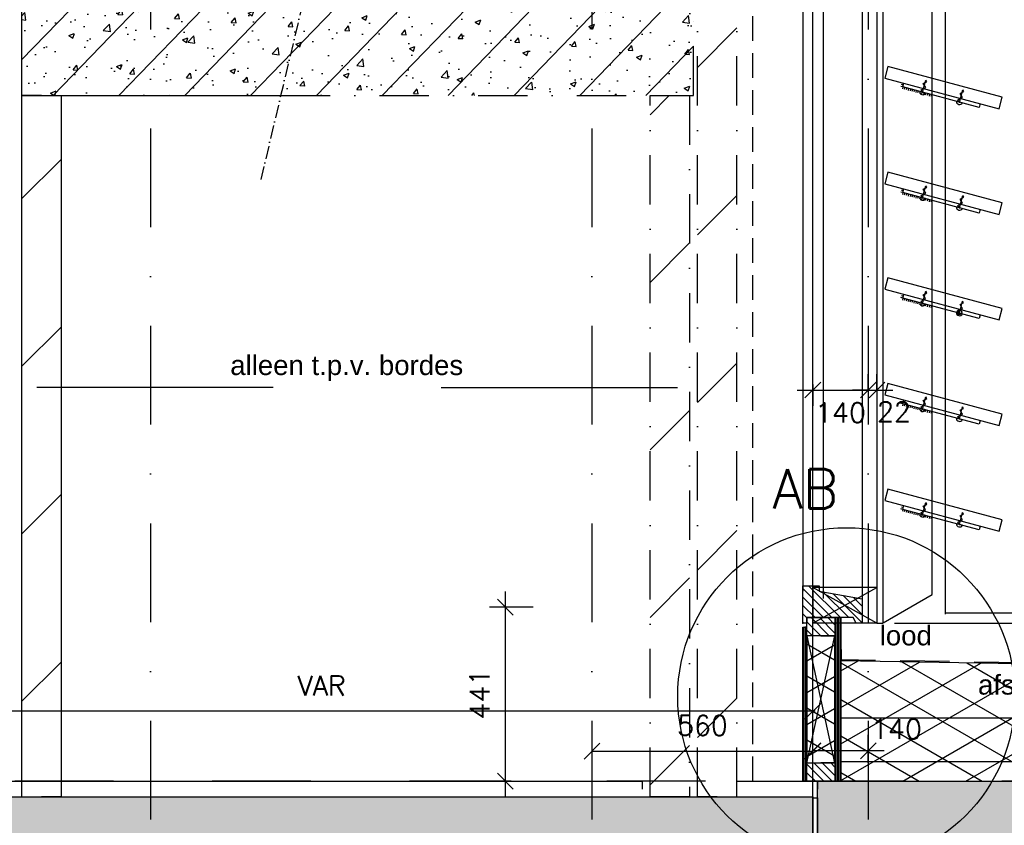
# Model space of a CAD drawing. Extents: x 0 to 316966, y 0 to 192112.
# Tile 32 of 54: x 166844 to 169339, y 99184 to 101224. Entities that reach past the tile are written whole.
import ezdxf

# ---------------------------------------------------------------- set-up
doc = ezdxf.new("R2010")
doc.units = 0
doc.header["$LTSCALE"] = 20
doc.header["$MEASUREMENT"] = 0
doc.header["$PDSIZE"] = -1
for name, pattern in [('DASHDOT', [25, 12.5, -6.25, 0, -6.25]), ('DD1', [2.66667, 1.66667, -0.5, 0, -0.5]), ('HIDDEN', [9.375, 6.25, -3.125]), ('HIDDEN2', [4.6875, 3.125, -1.5625])]:
    doc.linetypes.add(name, pattern=pattern)
doc.layers.get('0').update_dxf_attribs({"linetype": 'CONTINUOUS'})
doc.layers.get('DEFPOINTS').update_dxf_attribs({"linetype": 'CONTINUOUS'})
for name, color, linetype in [('25', 7, 'CONTINUOUS'), ('_DETAILNUMMERS', 4, 'CONTINUOUS'), ('_DETAILNUMMERSTEKST', 4, 'CONTINUOUS'), ('_SCHUIFDEUREN', 4, 'CONTINUOUS'), ('A--01A1_ACEER', 1, 'CONTINUOUS'), ('A--A21--_F-23-', 9, 'CONTINUOUS'), ('A--A22--_F123-', 9, 'CONTINUOUS'), ('A--A23--_F--3-', 9, 'CONTINUOUS'), ('A--A25--_F--3-', 9, 'CONTINUOUS'), ('A--A30--_F--3-', 9, 'CONTINUOUS'), ('A--A35--_F--3-', 9, 'CONTINUOUS'), ('A--L13DC4_VLOEREN', 4, 'HIDDEN'), ('A--L21--', 3, 'CONTINUOUS'), ('A--L21--_F--3-', 7, 'CONTINUOUS'), ('A--L21--_F-23-', 4, 'CONTINUOUS'), ('A--L21D1_BUITENWAND', 1, 'CONTINUOUS'), ('A--L21D2_BUITENWAND', 2, 'CONTINUOUS'), ('A--L22--', 3, 'CONTINUOUS'), ('A--L22--_F--3-', 7, 'CONTINUOUS'), ('A--L22D4_BINNENWAND', 4, 'CONTINUOUS'), ('A--L23--', 7, 'CONTINUOUS'), ('A--L23--_F--3-', 7, 'CONTINUOUS'), ('A--L25--_F-23-', 7, 'CONTINUOUS'), ('A--L28--', 7, 'CONTINUOUS'), ('A--L28--_F--3-', 1, 'CONTINUOUS'), ('A--L30--', 7, 'CONTINUOUS'), ('A--L30--_F123-', 7, 'CONTINUOUS'), ('A--L31--', 2, 'CONTINUOUS'), ('A--L31--_F--3-', 7, 'CONTINUOUS'), ('A--L31A1_BUITENKOZIJN', 1, 'CONTINUOUS'), ('A--L31D1_BUITENKOZIJN', 1, 'CONTINUOUS'), ('A--L35--', 7, 'CONTINUOUS'), ('A--L35--_F-23-', 7, 'CONTINUOUS'), ('A--M$1A-_F123-', 1, 'CONTINUOUS'), ('A--M1$A-_F123-', 1, 'CONTINUOUS'), ('A--T$1A-_F123_20', 1, 'CONTINUOUS'), ('A--T01A5_TEKST', 4, 'CONTINUOUS'), ('STRAMIEN', 8, 'DD1'), ('X--LR---_CP', 7, 'CONTINUOUS')]:
    doc.layers.add(name, color=color, linetype=linetype)
doc.styles.add('ALFA-0_25', font='ROMANS')
doc.styles.add('EB2', font='ARIAL.TTF')
doc.styles.add('HIEMSTRA', font='romans.shx')
doc.dimstyles.get("Standard").update_dxf_attribs({"dimscale": 40, "dimtxt": 2.5, "dimasz": 2, "dimexe": 0.3, "dimexo": 0.3, "dimgap": 2, "dimtad": 1, "dimdec": 0, "dimzin": 0, "dimdsep": 46, "dimtxsty": 'HIEMSTRA', "dimblk1": 'OBLIQUE', "dimblk2": 'OBLIQUE', "dimsah": 1, "dimcen": 0.09, "dimdle": 0.3, "dimclrd": 1, "dimclre": 1, "dimclrt": 3, "dimadec": 0, "dimazin": 0, "dimtfac": 1, "dimtdec": 4, "dimtix": 1, "dimtmove": 2, "dimatfit": 3, "dimldrblk": 'OBLIQUE', "dimfxl": 0, "dimtvp": 625, "dimtolj": 1, "dimtzin": 0, "dimarcsym": 0})
doc.dimstyles.new('STANDARD$0', dxfattribs={"dimscale": 50, "dimtxt": 2.5, "dimasz": 2, "dimexe": 2, "dimexo": 0, "dimgap": 2, "dimtad": 1, "dimdec": 0, "dimzin": 0, "dimdsep": 46, "dimtxsty": 'ALFA-0_25', "dimblk1": 'OBLIQUE', "dimblk2": 'OBLIQUE', "dimsah": 1, "dimcen": -3, "dimdle": 2, "dimclrd": 1, "dimclre": 1, "dimclrt": 2, "dimadec": 0, "dimazin": 0, "dimtfac": 0.666667, "dimtofl": 0, "dimtmove": 2, "dimatfit": 3, "dimldrblk": 'OBLIQUE', "dimfxl": 0, "dimtvp": 0.833333, "dimtolj": 1, "dimtzin": 0, "dimarcsym": 0})

# ---------------------------------------------------------------- blocks, each defined once
blk = doc.blocks.new('_OBLIQUE')
at = {"color": 0, "linetype": 'ByBlock'}
blk.add_line((-0.5, -0.5), (0.5, 0.5), dxfattribs=at)
blk = doc.blocks.new('*D40')
at = {"color": 1, "linetype": 'ByBlock'}
for p, q in [((168074.7, 99776.4), (168074.7, 99255.9)), ((168145.3, 99736.4), (168034.7, 99736.4)), ((168089.8, 99295.9), (168034.7, 99295.9))]:
    blk.add_line(p, q, dxfattribs=at)
at = {"layer": 'DEFPOINTS', "color": 0, "linetype": 'ByBlock'}
for p in [(168145.3, 99736.4), (168074.7, 99295.9), (168089.8, 99295.9)]:
    blk.add_point(p, dxfattribs=at)
at = {"color": 1, "linetype": 'ByBlock', "xscale": 40, "yscale": 40, "zscale": 40}
for p, rotation in [((168074.7, 99736.4), 90), ((168074.7, 99295.9), 270)]:
    blk.add_blockref('_OBLIQUE', p, dxfattribs=dict(at, rotation=rotation))
at = {"color": 2, "linetype": 'ByBlock', "insert": (168009.7, 99516.1), "char_height": 50, "attachment_point": 5, "rotation": 90, "style": 'ALFA-0_25'}
blk.add_mtext('\\A1;441', dxfattribs=at)
blk = doc.blocks.new('*D69')
at = {"color": 1, "linetype": 'ByBlock'}
for p, q in [((168859.9, 99472.9), (166358.3, 99472.9)), ((166364.3, 98913.5), (166364.3, 99478.9)), ((168853.9, 99194.6), (168853.9, 99478.9))]:
    blk.add_line(p, q, dxfattribs=at)
at = {"layer": 'DEFPOINTS', "color": 0, "linetype": 'ByBlock'}
for p in [(166364.3, 99472.9), (168853.9, 99188.6), (166364.3, 98907.5)]:
    blk.add_point(p, dxfattribs=at)
at = {"color": 1, "linetype": 'ByBlock', "xscale": 40, "yscale": 40, "zscale": 40, "rotation": 180}
blk.add_blockref('_OBLIQUE', (166364.3, 99472.9), dxfattribs=at)
at = {"color": 1, "linetype": 'ByBlock', "xscale": 40, "yscale": 40, "zscale": 40}
blk.add_blockref('_OBLIQUE', (168853.9, 99472.9), dxfattribs=at)
at = {"color": 2, "linetype": 'ByBlock', "insert": (167609.1, 99537.9), "char_height": 50, "attachment_point": 5, "style": 'HIEMSTRA'}
blk.add_mtext('\\A1;VAR', dxfattribs=at)
blk = doc.blocks.new('*U511')
at = {"layer": 'A--L23--_F--3-', "color": 2, "linetype": 'Continuous'}
blk.add_lwpolyline([(0, 0), (0, 20), (204.7, 20), (204.7, 0)], dxfattribs=at)
blk = doc.blocks.new('*D114')
at = {"color": 1, "linetype": 'ByBlock'}
for p, q in [((168813.8, 100286.2), (169034.3, 100286.2)), ((168853.8, 100300.1), (168853.8, 100246.2)), ((168994.3, 100300.1), (168994.3, 100246.2))]:
    blk.add_line(p, q, dxfattribs=at)
at = {"layer": 'DEFPOINTS', "color": 0, "linetype": 'ByBlock'}
for p in [(168853.8, 100300.1), (168994.3, 100300.1), (168994.3, 100286.2)]:
    blk.add_point(p, dxfattribs=at)
at = {"color": 1, "linetype": 'ByBlock', "xscale": 40, "yscale": 40, "zscale": 40, "rotation": 180}
blk.add_blockref('_OBLIQUE', (168853.8, 100286.2), dxfattribs=at)
at = {"color": 1, "linetype": 'ByBlock', "xscale": 40, "yscale": 40, "zscale": 40}
blk.add_blockref('_OBLIQUE', (168994.3, 100286.2), dxfattribs=at)
at = {"color": 2, "linetype": 'ByBlock', "insert": (168924, 100229.2), "char_height": 50, "attachment_point": 5, "style": 'ALFA-0_25'}
blk.add_mtext('\\A1;140', dxfattribs=at)
blk = doc.blocks.new('*D115')
at = {"layer": 'A--M$1A-_F123-', "color": 1, "lineweight": -2}
for p, q in [((168994.3, 100286.2), (168994.3, 100326.2)), ((169016.2, 100286.2), (169016.2, 100326.2)), ((168994.3, 100286.2), (168954.3, 100286.2)), ((169016.2, 100286.2), (169056.2, 100286.2))]:
    blk.add_line(p, q, dxfattribs=at)
at = {"layer": 'DEFPOINTS', "color": 0}
for p in [(168994.3, 100286.2), (169016.2, 100286.2), (169016.2, 100286.2)]:
    blk.add_point(p, dxfattribs=at)
at = {"layer": 'A--M$1A-_F123-', "color": 1, "lineweight": -2, "xscale": 40, "yscale": 40, "zscale": 40}
blk.add_blockref('_OBLIQUE', (168994.3, 100286.2), dxfattribs=at)
at = {"layer": 'A--M$1A-_F123-', "color": 1, "lineweight": -2, "xscale": 40, "yscale": 40, "zscale": 40, "rotation": 180}
blk.add_blockref('_OBLIQUE', (169016.2, 100286.2), dxfattribs=at)
at = {"layer": 'A--M$1A-_F123-', "color": 2, "insert": (169059.4, 100231.7), "char_height": 50, "attachment_point": 5, "style": 'ALFA-0_25'}
blk.add_mtext('\\A1;22', dxfattribs=at)
blk = doc.blocks.new('Q020538-')
at = {"layer": 'A--L28--_F--3-', "color": 4, "linetype": 'Continuous'}
blk.add_lwpolyline([(0, 0), (0, 120), (10, 120, -0.414214), (12, 118), (12, 15.5, 0.414214), (15.5, 12), (118, 12, -0.414214), (120, 10), (120, 0)], format="xyb", close=True, dxfattribs=at)
at = {"layer": 'X--LR---_CP', "color": 4, "linetype": 'Continuous'}
blk.add_point((0, 0), dxfattribs=at)
blk = doc.blocks.new('*D163')
at = {"color": 1, "linetype": 'ByBlock'}
for p, q in [((168294.3, 99372.4), (168294.3, 99371.8)), ((168294.3, 99371.8), (168853.9, 99371.8)), ((168853.9, 99371.8), (168853.9, 99371.8))]:
    blk.add_line(p, q, dxfattribs=at)
at = {"layer": 'DEFPOINTS', "color": 0, "linetype": 'ByBlock'}
for p in [(168294.3, 99372.4), (168853.9, 99371.8), (168853.9, 99371.8)]:
    blk.add_point(p, dxfattribs=at)
at = {"color": 1, "linetype": 'ByBlock', "xscale": 40, "yscale": 40, "zscale": 40, "rotation": 180}
blk.add_blockref('_OBLIQUE', (168294.3, 99371.8), dxfattribs=at)
at = {"color": 1, "linetype": 'ByBlock', "xscale": 40, "yscale": 40, "zscale": 40}
blk.add_blockref('_OBLIQUE', (168853.9, 99371.8), dxfattribs=at)
at = {"color": 2, "linetype": 'ByBlock', "insert": (168574.1, 99436.8), "char_height": 50, "attachment_point": 5, "style": 'ALFA-0_25'}
blk.add_mtext('\\A1;560', dxfattribs=at)
blk = doc.blocks.new('KOZIJN_VAB')
at = {"layer": 'A--A35--_F--3-'}
h = blk.add_hatch(dxfattribs=at)
h.set_pattern_fill('ALFALINE', color=256, scale=15, style=0, pattern_type=2)
h.set_pattern_definition([(135, (-470.146, -813.249), (10.6066, 10.6066), [])])
h.paths.add_polyline_path([(41, 95), (41, 81), (150, 61.5), (150, 0), (135, 0), (127, 14), (10, 14), (10, 0), (0, 0), (0, 30), (0, 95)])
at = {"layer": 'A--L31--_F--3-', "color": 2, "linetype": 'Continuous'}
blk.add_lwpolyline([(41, 95), (41, 81), (150, 61.5), (150, 0), (135, 0), (127, 14), (10, 14), (10, 0), (10, 0), (0, 0), (0, 30), (0, 95)], close=True, dxfattribs=at)
at = {"layer": 'X--LR---_CP'}
blk.add_point((0, 0), dxfattribs=at)
blk = doc.blocks.new('Q020279-')
at = {"layer": 'A--A25--_F--3-'}
h = blk.add_hatch(dxfattribs=at)
h.set_pattern_fill('ALFALINE', color=256, scale=15, style=0, pattern_type=2)
h.set_pattern_definition([(45, (0, 0), (-10.6066, 10.6066), [])])
h.paths.add_polyline_path([(0, 0), (0, 71), (46, 71), (46, 0)])
at = {"layer": 'A--L25--_F-23-', "color": 2, "linetype": 'Continuous'}
blk.add_lwpolyline([(0, 0), (0, 71), (46, 71), (46, 0)], close=True, dxfattribs=at)
at = {"layer": 'X--LR---_CP'}
for p in [(0, 0), (0, 0), (46, 0)]:
    blk.add_point(p, dxfattribs=at)
blk = doc.blocks.new('*U452')
at = {"layer": 'A--A30--_F--3-', "linetype": 'Continuous'}
h = blk.add_hatch(dxfattribs=at)
h.set_pattern_fill('ALFALINE', color=256, scale=4, angle=225, style=0)
h.set_pattern_definition([(270, (0, 0), (4, 3e-13), [])])
h.paths.add_polyline_path([(0, 0), (-5, 0), (-5, 390), (0, 390), (5, 390), (5, 0)])
at = {"layer": 'A--L30--_F123-', "color": 1, "linetype": 'Continuous'}
for points in [[(0, 0), (-5, 0), (-5, 390), (0, 390)], [(0, 0), (5, 0), (5, 390), (0, 390)]]:
    blk.add_lwpolyline(points, dxfattribs=at)
blk = doc.blocks.new('*U451')
at = {"layer": 'A--A30--_F--3-', "linetype": 'Continuous'}
h = blk.add_hatch(dxfattribs=at)
h.set_pattern_fill('ALFALINE', color=256, scale=4, angle=405, style=0)
h.set_pattern_definition([(90, (0, 0), (-4, 1e-15), [])])
h.paths.add_polyline_path([(0, 0), (7.5, 0), (7.5, -414), (0, -414), (-7.5, -414), (-7.5, 0)])
at = {"layer": 'A--L30--_F123-', "color": 1, "linetype": 'Continuous'}
for points in [[(0, 0), (-7.5, 0), (-7.5, -414), (0, -414)], [(0, 0), (7.5, 0), (7.5, -414), (0, -414)]]:
    blk.add_lwpolyline(points, dxfattribs=at)
blk = doc.blocks.new('*U450')
at = {"layer": 'A--A21--_F-23-', "linetype": 'Continuous'}
h = blk.add_hatch(dxfattribs=at)
h.set_pattern_fill('ALFAISO', color=256, scale=70, angle=270, style=0)
h.set_pattern_definition([(330, (-35, 6e-15), (35, 60.622), []), (30, (-35, 6e-15), (-35, 60.622), [])])
h.paths.add_polyline_path([(0, 0), (35, 0), (35, -322), (0, -322), (-35, -322), (-35, 0)])
at = {"layer": 'A--L21--_F--3-', "color": 3, "linetype": 'Continuous'}
for points in [[(0, 0), (-35, 0), (-35, -322), (0, -322)], [(0, 0), (35, 0), (35, -322), (0, -322)]]:
    blk.add_lwpolyline(points, dxfattribs=at)
blk = doc.blocks.new('*U438')
at = {"layer": 'A--A22--_F123-', "linetype": 'Continuous'}
h = blk.add_hatch(dxfattribs=at)
h.set_pattern_fill('ALFALINE', color=256, scale=300, style=0)
h.set_pattern_definition([(45, (-166899.26, -101032.2), (-212.13203, 212.13203), [])])
h.paths.add_polyline_path([(0, 0), (50, 0), (50, -1776.3), (0, -1776.3), (-50, -1776.3), (-50, 0)])
at = {"layer": 'A--L22--_F--3-', "color": 4, "linetype": 'Continuous'}
for points in [[(0, 0), (-50, 0), (-50, -1776.3), (0, -1776.3)], [(0, 0), (50, 0), (50, -1776.3), (0, -1776.3)]]:
    blk.add_lwpolyline(points, dxfattribs=at)
blk = doc.blocks.new('*U437')
at = {"layer": 'A--L23--_F--3-', "color": 2, "linetype": 'Continuous'}
blk.add_lwpolyline([(0, 0), (0, 20), (9293.5, 20), (9293.5, 0)], dxfattribs=at)
blk = doc.blocks.new('*D277')
at = {"color": 1, "linetype": 'ByBlock'}
for p, q in [((168853.8, 106138.8), (168853.8, 106209.1)), ((168994.3, 106138.8), (168994.3, 106209.1)), ((169034.3, 106169.1), (168853.8, 106169.1))]:
    blk.add_line(p, q, dxfattribs=at)
at = {"layer": 'DEFPOINTS', "color": 0, "linetype": 'ByBlock'}
for p in [(168853.8, 106169.1), (168853.8, 106138.8), (168994.3, 106138.8)]:
    blk.add_point(p, dxfattribs=at)
at = {"color": 1, "linetype": 'ByBlock', "xscale": 40, "yscale": 40, "zscale": 40, "rotation": 180}
blk.add_blockref('_OBLIQUE', (168853.8, 106169.1), dxfattribs=at)
at = {"color": 1, "linetype": 'ByBlock', "xscale": 40, "yscale": 40, "zscale": 40}
blk.add_blockref('_OBLIQUE', (168994.3, 106169.1), dxfattribs=at)
at = {"color": 2, "linetype": 'ByBlock', "insert": (169065.8, 106224.2), "char_height": 50, "attachment_point": 5, "style": 'ALFA-0_25'}
blk.add_mtext('\\A1;140', dxfattribs=at)
blk = doc.blocks.new('*U290')
at = {"layer": 'A--A22--_F123-', "linetype": 'Continuous'}
for p, q in [((-50, 3120.2), (50, 3220.2)), ((-50, 2695.9), (50, 2795.9)), ((-50, 2271.6), (50, 2371.6)), ((-50, 1847.4), (50, 1947.4)), ((-50, 1423.1), (50, 1523.1)), ((-50, 998.9), (50, 1098.9)), ((-50, 574.6), (50, 674.6)), ((-50, 150.3), (50, 250.3))]:
    blk.add_line(p, q, dxfattribs=at)
blk = doc.blocks.new('Q031607-')
at = {"layer": 'A--L35--_F-23-', "color": 1, "linetype": 'Continuous'}
blk.add_lwpolyline([(0, -15), (0, 15, 1), (0, -15)], format="xyb", dxfattribs=at)
for points in [[(0, 0), (11.76, 10), (23.53, 0), (34.12, -9), (44.71, 0), (54.12, 8), (63.53, 0), (71.76, -7), (80, 0)], [(0, 0), (80, 0)]]:
    blk.add_lwpolyline(points, dxfattribs=at)
at = {"layer": 'X--LR---_CP'}
blk.add_point((0, 0), dxfattribs=at)
blk.add_point((0, 0), dxfattribs=at)
blk.add_point((0, 0), dxfattribs=at)

msp = doc.modelspace()

# ---------------------------------------------------------------- hatches: boundary and pattern name
at = {"layer": 'A--A21--_F-23-'}
h = msp.add_hatch(dxfattribs=at)
h.set_pattern_fill('ALFAISO', color=256, scale=80, angle=270, style=0, pattern_type=2)
h.set_pattern_definition([(330, (170622.21, 93811.48), (40, 69.28203), []), (30, (170622.21, 93811.48), (-40, 69.28203), [])])
h.paths.add_polyline_path([(180014.265, 99499.486), (177449.311, 99455.898), (168924.832, 99600.891), (168924.832, 99295.898), (180014.265, 99295.898)])
h = msp.add_hatch(dxfattribs=at)
h.set_pattern_fill('ALFABET', color=256, scale=20, angle=1, style=0, pattern_type=2)
h.set_pattern_definition([(46, (0, 0), (-86.320776, 83.359004), []), (51, (0, 0), (143.64922, -10.04493), [15, -165]), (356, (0, 0), (-30.37155, 149.93121), [12, -132]), (101.4514, (11.97, -0.84), (113.27778, 139.88618), [12.74804, -140.22842]), (47.1842, (-0.7, 40), (213.99344, -29.37358), [22.5, -247.5]), (97.6356, (17.13, 37.55), (183.50393, 198.05632), [19.12206, -210.3426]), (352.1842, (-0.7, 40), (183.50378, 198.05647), [18, -198]), (22, (19.47, 30.34), (120.76856, -78.42802), [15, -165]), (327, (19.47, 30.34), (46.12453, 145.85721), [12, -132]), (72.4514, (29.54, 23.81), (166.893145, 67.42906), [12.74804, -140.22842]), (38.5, (0, 0), (1.269641, 66.611074), [0, -130.4, 0, -134, 0, -132.5]), (8.5, (0, 0), (51.229207, 79.788568), [0, -76.4, 0, -127.4, 0, -50.5]), (328.5, (-44.593, -0.78), (106.826954, -2.64699), [0, -50, 0, -156, 0, -207]), (318.5, (-64.59, -1.13), (116.270055, 22.053548), [0, -65, 0, -103.6, 0, -147]), (318.5, (-64.59, -1.13), (116.270055, 22.053548), [0, -65, 0, -103.6, 0, -147])])
h.paths.add_polyline_path([(180014.265, 99295.898), (180014.265, 99145.898), (168865.948, 99145.898), (168865.948, 99295.898)])
at = {"layer": 'A--A22--_F123-'}
h = msp.add_hatch(dxfattribs=at)
h.set_pattern_fill('ALFALINE', color=256, scale=300, style=0, pattern_type=2)
h.set_pattern_definition([(45, (0, 0), (-212.13203, 212.13203), [])])
h.paths.add_polyline_path([(168491.265, 101032.208), (168541.265, 101032.208), (168541.265, 99255.897), (168491.265, 99255.897), (168441.265, 99255.897), (168441.265, 101032.208)])
at = {"layer": 'A--A23--_F--3-', "ltscale": 0.5}
h = msp.add_hatch(dxfattribs=at)
h.set_pattern_fill('ALFABET', color=256, scale=20, angle=1, style=0)
h.set_pattern_definition([(46, (-2010, 6936.31), (-86.320776, 83.359004), []), (51, (-2010, 6936.31), (143.64922, -10.04493), [15, -165]), (356, (-2010, 6936.31), (-30.37155, 149.9312), [12, -132]), (101.4514, (-1998.03, 6935.47), (113.27778, 139.88618), [12.74804, -140.22842]), (47.1842, (-2010.7, 6976.3), (213.99344, -29.37358), [22.5, -247.5]), (97.6356, (-1992.87, 6973.86), (183.50393, 198.05632), [19.12206, -210.3426]), (352.1842, (-2010.7, 6976.3), (183.50378, 198.05647), [18, -198]), (22, (-1990.53, 6966.65), (120.76856, -78.42802), [15, -165]), (327, (-1990.53, 6966.65), (46.12453, 145.85721), [12, -132]), (72.4514, (-1980.46, 6960.12), (166.89315, 67.42906), [12.74804, -140.22842]), (38.5, (-2010, 6936.31), (1.269641, 66.611074), [0, -130.4, 0, -134, 0, -132.5]), (8.5, (-2010, 6936.31), (51.229207, 79.788568), [0, -76.4, 0, -127.4, 0, -50.5]), (328.5, (-2054.593, 6935.53), (106.826954, -2.64699), [0, -50, 0, -156, 0, -207]), (318.5, (-2074.59, 6935.18), (116.270055, 22.053548), [0, -65, 0, -103.6, 0, -147]), (318.5, (-2074.59, 6935.18), (116.270055, 22.053548), [0, -65, 0, -103.6, 0, -147])])
h.paths.add_polyline_path([(168551.265, 101282.208), (166849.265, 101282.208), (166849.265, 101032.208), (168551.265, 101032.208)])
at = {"layer": 'A--A23--_F--3-'}
h = msp.add_hatch(dxfattribs=at)
h.set_pattern_fill('ALFABET', color=256, scale=20, angle=1, style=0, pattern_type=2)
h.set_pattern_definition([(134, (241576.95, 3500), (86.32078, 83.359), []), (129, (241576.95, 3500), (-143.64922, -10.04493), [15, -165]), (184, (241576.95, 3500), (30.37155, 149.9312), [12, -132]), (78.5486, (241564.97, 3499.16), (-113.27778, 139.88618), [12.74804, -140.22842]), (132.8158, (241577.64, 3540), (-213.99344, -29.37358), [22.5, -247.5]), (82.3644, (241559.81, 3537.55), (-183.50393, 198.05632), [19.12206, -210.3426]), (187.8158, (241577.64, 3540), (-183.50378, 198.05647), [18, -198]), (158, (241557.47, 3530.34), (-120.76856, -78.42802), [15, -165]), (213, (241557.47, 3530.34), (-46.12453, 145.8572), [12, -132]), (107.5486, (241547.41, 3523.81), (-166.89315, 67.42906), [12.74804, -140.22842]), (141.5, (241576.946, 3500), (-1.26964, 66.611074), [0, -130.4, 0, -134, 0, -132.5]), (171.5, (241576.946, 3500), (-51.229207, 79.788568), [0, -76.4, 0, -127.4, 0, -50.5]), (211.5, (241621.54, 3499.22), (-106.826954, -2.64699), [0, -50, 0, -156, 0, -207]), (221.5, (241641.54, 3498.87), (-116.270055, 22.05355), [0, -65, 0, -103.6, 0, -147]), (221.5, (241641.54, 3498.87), (-116.270055, 22.05355), [0, -65, 0, -103.6, 0, -147])])
h.paths.add_polyline_path([(168853.923, 99005.898), (159025.244, 99005.898), (159025.296, 99255.898), (168853.923, 99255.898)])

# ---------------------------------------------------------------- linework, layer by layer
at = {"layer": '_DETAILNUMMERS'}
msp.add_circle((168938.801, 99510.378), 427.262, dxfattribs=at)
at = {"layer": '_SCHUIFDEUREN', "color": 2, "linetype": 'Continuous'}
for points, elevation in [([(169036.305, 101076.39), (169326.083, 100998.745), (169333.847, 101027.722), (169044.069, 101105.368)], -0.91), ([(169036.305, 100808.89), (169326.083, 100731.245), (169333.847, 100760.222), (169044.069, 100837.868)], -0.91), ([(169036.257, 100541.618), (169326.035, 100463.972), (169333.799, 100492.95), (169044.022, 100570.596)], -0.89), ([(169036.257, 100274.118), (169326.035, 100196.472), (169333.799, 100225.45), (169044.022, 100303.096)], -0.89), ([(169036.257, 100006.618), (169326.035, 99928.972), (169333.799, 99957.95), (169044.022, 100035.596)], -0.89)]:
    msp.add_lwpolyline(points, close=True, dxfattribs=dict(at, elevation=elevation))
at = {"layer": 'A--01A1_ACEER'}
for p, q in [((168853.83, 99696.403), (168853.83, 106065.911)), ((168853.83, 99255.898), (168853.83, 100419.273))]:
    msp.add_line(p, q, dxfattribs=at)
at = {"layer": 'A--01A1_ACEER', "linetype": 'Continuous'}
msp.add_line((169188.922, 103231.043), (169188.922, 99718.553), dxfattribs=at)
at = {"layer": 'A--01A1_ACEER', "linetype": 'HIDDEN2'}
msp.add_line((168701.83, 99295.898), (168701.83, 102789.657), dxfattribs=at)
at = {"layer": 'A--01A1_ACEER', "color": 1, "linetype": 'Continuous'}
for p, q in [((169083.307, 101058.62, -0.91), (169078.477, 101059.914, -0.91)), ((169082.013, 101053.79, -0.91), (169077.183, 101055.084, -0.91)), ((169082.013, 101053.79, -0.91), (169080.719, 101048.96, -0.91)), ((169086.843, 101052.496, -0.91), (169085.548, 101047.666, -0.91)), ((169091.672, 101051.202, -0.91), (169090.378, 101046.372, -0.91)), ((169096.502, 101049.908, -0.91), (169095.208, 101045.078, -0.91)), ((169101.331, 101048.614, -0.91), (169100.037, 101043.784, -0.91)), ((169106.161, 101047.32, -0.91), (169104.867, 101042.49, -0.91)), ((169110.991, 101046.025, -0.91), (169109.697, 101041.196, -0.91)), ((169115.82, 101044.731, -0.91), (169114.526, 101039.902, -0.91)), ((169120.65, 101043.437, -0.91), (169119.356, 101038.608, -0.91)), ((169125.48, 101042.143, -0.91), (169124.186, 101037.314, -0.91)), ((169130.309, 101040.849, -0.91), (169129.015, 101036.019, -0.91)), ((169135.139, 101039.555, -0.91), (169133.845, 101034.725, -0.91)), ((169139.969, 101038.261, -0.91), (169138.674, 101033.431, -0.91)), ((169144.798, 101036.967, -0.91), (169143.504, 101032.137, -0.91)), ((169149.628, 101035.673, -0.91), (169148.334, 101030.843, -0.91)), ((169154.457, 101034.379, -0.91), (169153.163, 101029.549, -0.91)), ((169082.013, 100786.29, -0.91), (169077.183, 100787.584, -0.91)), ((169083.307, 100791.12, -0.91), (169078.477, 100792.414, -0.91)), ((169082.013, 100786.29, -0.91), (169080.719, 100781.46, -0.91)), ((169086.843, 100784.996, -0.91), (169085.548, 100780.166, -0.91)), ((169091.672, 100783.702, -0.91), (169090.378, 100778.872, -0.91)), ((169096.502, 100782.408, -0.91), (169095.208, 100777.578, -0.91)), ((169101.331, 100781.114, -0.91), (169100.037, 100776.284, -0.91)), ((169106.161, 100779.82, -0.91), (169104.867, 100774.99, -0.91)), ((169110.991, 100778.525, -0.91), (169109.697, 100773.696, -0.91)), ((169115.82, 100777.231, -0.91), (169114.526, 100772.402, -0.91)), ((169120.65, 100775.937, -0.91), (169119.356, 100771.108, -0.91)), ((169125.48, 100774.643, -0.91), (169124.186, 100769.814, -0.91)), ((169130.309, 100773.349, -0.91), (169129.015, 100768.519, -0.91)), ((169135.139, 100772.055, -0.91), (169133.845, 100767.225, -0.91)), ((169139.969, 100770.761, -0.91), (169138.674, 100765.931, -0.91)), ((169144.798, 100769.467, -0.91), (169143.504, 100764.637, -0.91)), ((169149.628, 100768.173, -0.91), (169148.334, 100763.343, -0.91)), ((169154.457, 100766.879, -0.91), (169153.163, 100762.049, -0.91)), ((169081.965, 100519.018, -0.89), (169077.136, 100520.312, -0.89)), ((169083.259, 100523.847, -0.89), (169078.43, 100525.142, -0.89)), ((169081.965, 100519.018, -0.89), (169080.671, 100514.188, -0.89)), ((169086.795, 100517.724, -0.89), (169085.501, 100512.894, -0.89)), ((169091.625, 100516.43, -0.89), (169090.33, 100511.6, -0.89)), ((169096.454, 100515.136, -0.89), (169095.16, 100510.306, -0.89)), ((169101.284, 100513.841, -0.89), (169099.99, 100509.012, -0.89)), ((169106.113, 100512.547, -0.89), (169104.819, 100507.718, -0.89)), ((169110.943, 100511.253, -0.89), (169109.649, 100506.424, -0.89)), ((169115.773, 100509.959, -0.89), (169114.479, 100505.129, -0.89)), ((169120.602, 100508.665, -0.89), (169119.308, 100503.835, -0.89)), ((169125.432, 100507.371, -0.89), (169124.138, 100502.541, -0.89)), ((169130.262, 100506.077, -0.89), (169128.967, 100501.247, -0.89)), ((169135.091, 100504.783, -0.89), (169133.797, 100499.953, -0.89)), ((169139.921, 100503.489, -0.89), (169138.627, 100498.659, -0.89)), ((169144.75, 100502.195, -0.89), (169143.456, 100497.365, -0.89)), ((169149.58, 100500.9, -0.89), (169148.286, 100496.071, -0.89)), ((169154.41, 100499.606, -0.89), (169153.116, 100494.777, -0.89)), ((169081.965, 100251.518, -0.89), (169077.136, 100252.812, -0.89)), ((169083.259, 100256.347, -0.89), (169078.43, 100257.642, -0.89)), ((169081.965, 100251.518, -0.89), (169080.671, 100246.688, -0.89)), ((169086.795, 100250.224, -0.89), (169085.501, 100245.394, -0.89)), ((169091.625, 100248.93, -0.89), (169090.33, 100244.1, -0.89)), ((169096.454, 100247.636, -0.89), (169095.16, 100242.806, -0.89)), ((169101.284, 100246.341, -0.89), (169099.99, 100241.512, -0.89)), ((169106.113, 100245.047, -0.89), (169104.819, 100240.218, -0.89)), ((169110.943, 100243.753, -0.89), (169109.649, 100238.924, -0.89)), ((169115.773, 100242.459, -0.89), (169114.479, 100237.629, -0.89)), ((169120.602, 100241.165, -0.89), (169119.308, 100236.335, -0.89)), ((169125.432, 100239.871, -0.89), (169124.138, 100235.041, -0.89)), ((169130.262, 100238.577, -0.89), (169128.967, 100233.747, -0.89)), ((169135.091, 100237.283, -0.89), (169133.797, 100232.453, -0.89)), ((169139.921, 100235.989, -0.89), (169138.627, 100231.159, -0.89)), ((169144.75, 100234.695, -0.89), (169143.456, 100229.865, -0.89)), ((169149.58, 100233.4, -0.89), (169148.286, 100228.571, -0.89)), ((169154.41, 100232.106, -0.89), (169153.116, 100227.277, -0.89)), ((169083.259, 99988.847, -0.89), (169078.43, 99990.142, -0.89)), ((169081.965, 99984.018, -0.89), (169077.136, 99985.312, -0.89)), ((169081.965, 99984.018, -0.89), (169080.671, 99979.188, -0.89)), ((169086.795, 99982.724, -0.89), (169085.501, 99977.894, -0.89)), ((169091.625, 99981.43, -0.89), (169090.33, 99976.6, -0.89)), ((169096.454, 99980.136, -0.89), (169095.16, 99975.306, -0.89)), ((169101.284, 99978.841, -0.89), (169099.99, 99974.012, -0.89)), ((169106.113, 99977.547, -0.89), (169104.819, 99972.718, -0.89)), ((169110.943, 99976.253, -0.89), (169109.649, 99971.424, -0.89)), ((169115.773, 99974.959, -0.89), (169114.479, 99970.129, -0.89)), ((169120.602, 99973.665, -0.89), (169119.308, 99968.835, -0.89)), ((169125.432, 99972.371, -0.89), (169124.138, 99967.541, -0.89)), ((169130.262, 99971.077, -0.89), (169128.967, 99966.247, -0.89)), ((169135.091, 99969.783, -0.89), (169133.797, 99964.953, -0.89)), ((169139.921, 99968.489, -0.89), (169138.627, 99963.659, -0.89)), ((169144.75, 99967.195, -0.89), (169143.456, 99962.365, -0.89)), ((169149.58, 99965.9, -0.89), (169148.286, 99961.071, -0.89)), ((169154.41, 99964.606, -0.89), (169153.116, 99959.777, -0.89))]:
    msp.add_line(p, q, dxfattribs=at)
at = {"layer": 'A--01A1_ACEER', "color": 2, "linetype": 'Continuous'}
for points, elevation in [([(169277.786, 101011.685), (169275.198, 101002.026), (169082.013, 101053.79), (169084.601, 101063.449)], -0.91), ([(169277.786, 100744.185), (169275.198, 100734.526), (169082.013, 100786.29), (169084.601, 100795.949)], -0.91), ([(169277.739, 100476.913), (169275.15, 100467.254), (169081.965, 100519.018), (169084.553, 100528.677)], -0.89), ([(169277.739, 100209.413), (169275.15, 100199.754), (169081.965, 100251.518), (169084.553, 100261.177)], -0.89), ([(169277.739, 99941.913), (169275.15, 99932.254), (169081.965, 99984.018), (169084.553, 99993.677)], -0.89)]:
    msp.add_lwpolyline(points, dxfattribs=dict(at, elevation=elevation))
at = {"layer": 'A--01A1_ACEER', "linetype": 'Continuous'}
msp.add_circle((169225.063, 100483.566, -0.89), 6, dxfattribs=at)
at = {"layer": 'A--L13DC4_VLOEREN'}
msp.add_lwpolyline([(182290.339, 99622.218), (182273.175, 99605.054), (182273.175, 99601.614), (182269.04, 99598.517), (182241.618, 99598), (182240.752, 99597.135), (182226.541, 99597.135), (182226.54, 99584.601), (182226.54, 99584.601), (180470.297, 99516.597), (180014.265, 99499.486), (177449.311, 99465.898), (177449.311, 99465.898), (168926.832, 99602.92), (168924.832, 99709.898)], dxfattribs=at)
at = {"layer": 'A--L21--'}
for p, q in [((168924.832, 99455.898), (182016.198, 99455.481)), ((168924.832, 99345.898), (181610.187, 99345.619))]:
    msp.add_line(p, q, dxfattribs=at)
msp.add_lwpolyline([(180014.265, 99499.486), (177449.311, 99455.898), (177449.311, 99455.898), (168924.832, 99600.891), (168924.832, 99295.898), (180014.265, 99295.898)], close=True, dxfattribs=at)
at = {"layer": 'A--L21--_F-23-', "linetype": 'Continuous'}
for points in [[(180014.265, 99295.898), (180014.265, 99145.898), (168865.948, 99145.898), (168865.948, 99295.898)], [(168853.923, 99005.898), (159025.244, 99005.898), (159025.296, 99255.898), (168853.923, 99255.898)]]:
    msp.add_lwpolyline(points, close=True, dxfattribs=at)
at = {"layer": 'A--L21D1_BUITENWAND'}
msp.add_line((173227.959, 99721.369), (169188.922, 99721.369), dxfattribs=at)
at = {"layer": 'A--L21D2_BUITENWAND'}
for p, q in [((169156.136, 99768.259), (169156.288, 103167.684, -0.066)), ((169016.305, 103107.323), (169016.16, 99695.897)), ((169031.288, 103094.429), (169031.303, 99695.899)), ((169031.711, 99696.422), (169156.136, 99768.259)), ((169016.152, 99695.897), (169031.304, 99695.899))]:
    msp.add_line(p, q, dxfattribs=at)
at = {"layer": 'A--L21D2_BUITENWAND', "color": 1}
for p, q in [((169016.157, 99785.916), (168855.133, 99785.916)), ((169016.152, 99695.938), (168853.83, 99695.898))]:
    msp.add_line(p, q, dxfattribs=at)
msp.add_lwpolyline([(169016.152, 99695.938), (168853.828, 99785.916), (168853.833, 99695.898), (169016.157, 99785.916)], dxfattribs=at)
at = {"layer": 'A--L22--_F--3-', "color": 4, "linetype": 'DASHDOT', "ltscale": 0.5}
msp.add_line((168441.265, 99255.897), (168441.265, 101032.208), dxfattribs=at)
at = {"layer": 'A--L22--_F--3-', "color": 4, "linetype": 'Continuous'}
for p, q in [((168441.265, 101032.208), (168491.265, 101032.208)), ((168491.265, 99255.897), (168441.265, 99255.897))]:
    msp.add_line(p, q, dxfattribs=at)
at = {"layer": 'A--L22--_F--3-', "color": 4, "linetype": 'DASHDOT', "ltscale": 0.5}
for points in [[(168611.265, 99255.897), (168561.265, 99255.897), (168561.265, 102761.992), (168700.185, 102761.992)], [(168611.265, 99255.897), (168661.265, 99255.897), (168661.265, 102761.992), (168700.185, 102761.992)], [(168491.265, 101032.208), (168541.265, 101032.208), (168541.265, 99255.897), (168491.265, 99255.897)]]:
    msp.add_lwpolyline(points, dxfattribs=at)
at = {"layer": 'A--L22D4_BINNENWAND'}
msp.add_lwpolyline([(167565.127, 101282.208), (166849.265, 101282.208), (166849.265, 101032.208), (167505.701, 101032.208)], dxfattribs=at)
at = {"layer": 'A--L22D4_BINNENWAND', "linetype": 'DASHDOT', "ltscale": 0.5}
msp.add_lwpolyline([(167505.701, 101032.208), (168551.265, 101032.208), (168551.265, 101282.208), (167800.412, 101282.208)], dxfattribs=at)
at = {"layer": 'A--L31A1_BUITENKOZIJN'}
for p, q in [((168828.831, 102852.441, -0.001), (168828.832, 99776.935)), ((168879.779, 102795.881, -0.001), (168879.78, 99758.717)), ((168978.778, 102795.881, -0.001), (168978.779, 99758.717))]:
    msp.add_line(p, q, dxfattribs=at)
at = {"layer": 'A--L31D1_BUITENKOZIJN'}
for p, q in [((169383.265, 99695.369), (169060.691, 99695.369)), ((168838.832, 99341.898), (168909.832, 99663.898)), ((168838.832, 99663.898), (168908.832, 99341.898))]:
    msp.add_line(p, q, dxfattribs=at)
at = {"layer": 'A--T01A5_TEKST'}
for p, q in [((167486.757, 100292.752), (166887.496, 100292.752)), ((167911.814, 100292.752), (168511.075, 100292.752))]:
    msp.add_line(p, q, dxfattribs=at)
at = {"layer": 'STRAMIEN', "linetype": 'DASHDOT'}
for p, q in [((167175.533, 109950.716), (167175.533, 90540.002)), ((168294.265, 109950.716), (168294.265, 90560.27)), ((168994.265, 109950.716), (168994.265, 90560.27)), ((189086.298, 99295.898), (151764.265, 99295.898))]:
    msp.add_line(p, q, dxfattribs=at)
at = {"layer": 'STRAMIEN'}
msp.add_line((168056.044, 103347.443), (167453.727, 100813.561), dxfattribs=at)
at = {"layer": 'X--LR---_CP'}
msp.add_point((168828.832, 99696.386), dxfattribs=at)

# ---------------------------------------------------------------- block references
msp.add_blockref('*U290', (168611.265, 99255.897))
at = {"layer": '25', "rotation": 270}
for p in [(168838.832, 99709.898), (168838.832, 99341.898)]:
    msp.add_blockref('Q020279-', p, dxfattribs=at)
at = {"layer": 'A--L21--'}
msp.add_blockref('*U450', (168873.832, 99663.898), dxfattribs=at)
at = {"layer": 'A--L22--'}
msp.add_blockref('*U438', (166899.265, 101032.208), dxfattribs=at)
at = {"layer": 'A--L23--'}
for name, p in [('*U437', (159127.765, 99275.869)), ('*U511', (168661.265, 99275.897))]:
    msp.add_blockref(name, p, dxfattribs=at)
at = {"layer": 'A--L28--'}
msp.add_blockref('Q020538-', (168854.015, 99133.898), dxfattribs=at)
at = {"layer": 'A--L30--'}
for name, p in [('*U451', (168917.332, 99709.898)), ('*U452', (168833.832, 99295.898))]:
    msp.add_blockref(name, p, dxfattribs=at)
at = {"layer": 'A--L31--'}
msp.add_blockref('KOZIJN_VAB', (168828.832, 99695.898), dxfattribs=at)
at = {"layer": 'A--L35--', "color": 1, "linetype": 'Continuous', "xscale": 0.4, "yscale": 0.5, "rotation": 75.00000000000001}
for p in [(169131.855, 101040.435, -0.91), (169131.855, 100772.935, -0.91), (169131.807, 100505.663, -0.89), (169131.807, 100238.163, -0.89), (169131.807, 99970.663, -0.89)]:
    msp.add_blockref('Q031607-', p, dxfattribs=at)
at = {"layer": 'A--L35--', "color": 2, "linetype": 'Continuous', "xscale": 0.4, "yscale": 0.5, "rotation": 75.00000000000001}
for p in [(169225.163, 101015.433, -0.91), (169225.163, 100747.933, -0.91), (169225.115, 100480.661, -0.89), (169225.115, 100213.161, -0.89), (169225.115, 99945.661, -0.89)]:
    msp.add_blockref('Q031607-', p, dxfattribs=at)

# ---------------------------------------------------------------- texts
at = {"layer": '_DETAILNUMMERSTEKST', "style": 'HIEMSTRA'}
msp.add_text('AB', height=100, dxfattribs=at).set_placement((168751.151, 99986.246))
at = {"layer": 'A--T$1A-_F123_20', "style": 'EB2'}
for s, p in [('alleen t.p.v. bordes', (167377.801, 100324.272)), ('lood', (169023.263, 99639.763)), ('afschot isolatie', (169272.284, 99515.092))]:
    msp.add_text(s, height=50, dxfattribs=at).set_placement(p)

# ---------------------------------------------------------------- dimensions: what is measured, and where the dimension line sits
at = {"layer": 'A--M$1A-_F123-'}
for base, p1, p2, picture, middle in [((169016.185, 100286.209), (168994.265, 100286.209), (169016.185, 100286.208), '*D115', (169059.393, 100231.668)), ((168994.265, 100286.209), (168853.83, 100300.077), (168994.265, 100300.077), '*D114', (168924.048, 100229.197))]:
    dim = msp.add_linear_dim(base=base, p1=p1, p2=p2, dimstyle='STANDARD$0', override={"dimscale": 20, "dimclrt": 2}, dxfattribs=at)
    dim.commit()
    dim.dimension.update_dxf_attribs({"geometry": picture, "text_midpoint": middle, "dimtype": 160})
dim = msp.add_linear_dim(base=(166364.265, 99472.896), p1=(168853.923, 99188.611), p2=(166364.265, 98907.511), text='VAR', dimstyle='Standard', override={"dimscale": 20, "dimclrt": 2}, dxfattribs=at)
dim.commit()
dim.dimension.update_dxf_attribs({"geometry": '*D69', "text_midpoint": (167609.094, 99537.896)})
dim = msp.add_linear_dim(base=(168853.896, 99371.777), p1=(168294.265, 99372.439), p2=(168853.896, 99371.768), dimstyle='STANDARD$0', override={"dimscale": 20, "dimexe": 0, "dimexo": 0, "dimcen": 0, "dimdle": 0, "dimclrt": 2, "dimtfac": 0.75, "dimtvp": 1.5}, dxfattribs=at)
dim.commit()
dim.dimension.update_dxf_attribs({"geometry": '*D163', "text_midpoint": (168574.08, 99436.777)})
dim = msp.add_linear_dim(base=(168853.83, 99372.786), p1=(168994.265, 99342.506), p2=(168853.83, 99342.506), dimstyle='STANDARD$0', override={"dimscale": 20, "dimclrt": 2}, dxfattribs=at)
dim.commit()
dim.dimension.update_dxf_attribs({"geometry": '*D277', "text_midpoint": (169065.825, 99427.82), "dimtype": 160, "insert": (0, -6796.333)})
at = {"layer": 'A--M1$A-_F123-', "color": 2, "linetype": 'Continuous'}
dim = msp.add_linear_dim(base=(168074.718, 99295.898), p1=(168145.336, 99736.367), p2=(168089.833, 99295.898), angle=90, dimstyle='STANDARD$0', override={"dimscale": 20, "dimclrt": 2}, dxfattribs=at)
dim.commit()
dim.dimension.update_dxf_attribs({"geometry": '*D40', "text_midpoint": (168009.718, 99516.133)})

doc.saveas('drawing.dxf')
